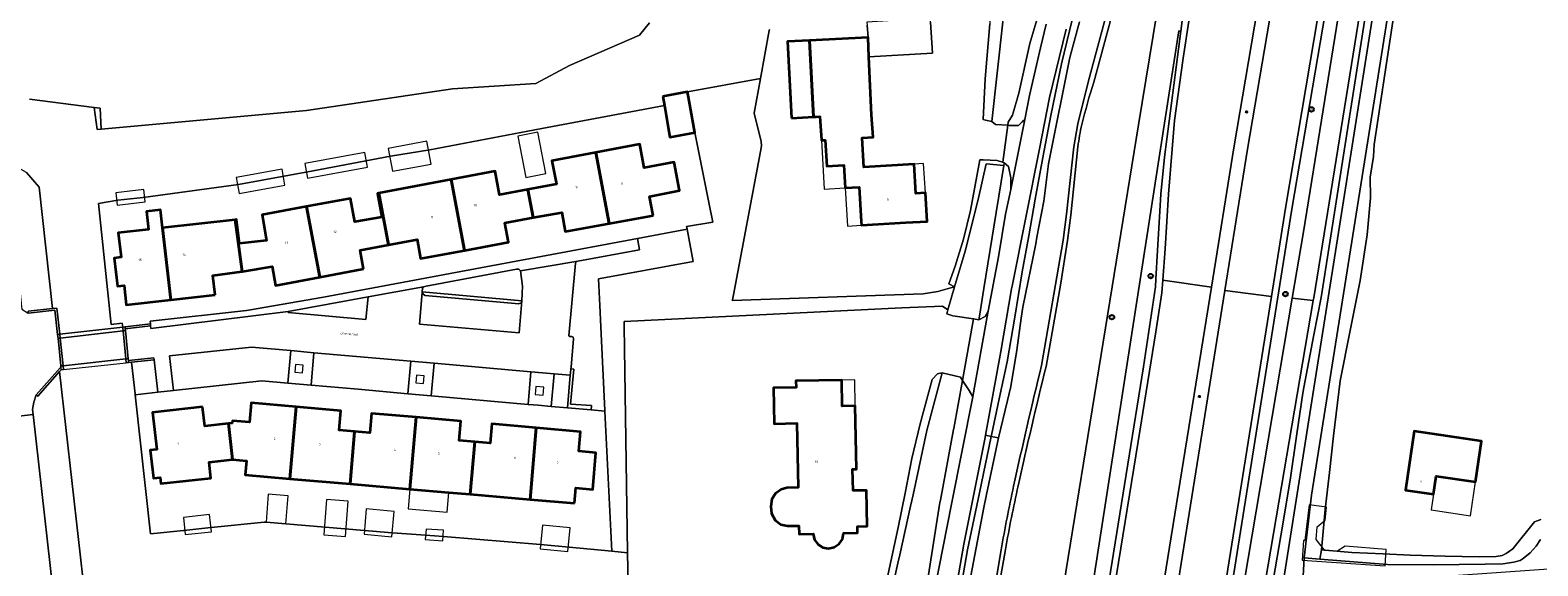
# Model space of a CAD drawing. Header units: metres. Extents: x 73718 to 76933, y 443658 to 446696.
# Tile 28 of 161: x 74694 to 74926, y 444832 to 444914. Entities that reach past the tile are written whole.
import ezdxf
from ezdxf.enums import TextEntityAlignment as Align

# ---------------------------------------------------------------- set-up
doc = ezdxf.new("R2010")
doc.units = ezdxf.units.M
for name, color, linetype, lineweight in [('B-WE-GK-BESCHOEIING-G', 130, 'GK-BESCHOEIING-SO', 18), ('B-WE-GR-BEPLANTING_CULTUUR_BODEMBEDEKKER-GV', 90, 'Continuous', 18), ('B-WE-GR-BEPLANTING_CULTUUR_HEESTERS-GV', 90, 'Continuous', 18), ('B-WE-GR-BEPLANTING_CULTUUR_ROOS-GV', 90, 'Continuous', 18), ('B-WE-IE-MEUBILAIR-S', 7, 'Continuous', 25), ('B-WE-IE-MEUBILAIR_WEGMEUBILAIR-GV', 7, 'Continuous', 18), ('B-WE-IE-TERREINAFSCHEIDING_KUNSTMATIG_MUUR-GV', 90, 'Continuous', 18), ('B-WE-KW-KUNSTWERK_DEK-GV', 170, 'Continuous', 18), ('B-WE-KW-KUNSTWERK_GELUIDSWERING_SCHERM-G', 170, 'Continuous', 18), ('B-WE-KW-KUNSTWERK_LANDHOOFD-GV', 170, 'Continuous', 18), ('B-WE-KW-KUNSTWERK_STEIGER-GV', 170, 'Continuous', 18), ('B-WE-OG-BEBOUWING-GV', 7, 'Continuous', 35), ('B-WE-OG-BEBOUWING-T18', 10, 'Continuous', 18), ('B-WE-OG-BEBOUWING_LOODS-GV', 7, 'Continuous', 18), ('B-WE-OG-BEBOUWING_LUIFEL-GV', 7, 'Continuous', 18), ('B-WE-OG-BEBOUWING_OVERBOUWING-GV', 7, 'Continuous', 18), ('B-WE-OG-TERREIN_BEGROEID-GV', 7, 'Continuous', 18), ('B-WE-OG-TERREIN_ERF-GV', 7, 'Continuous', 18), ('B-WE-OG-TERREIN_OEVER-GV', 7, 'Continuous', 18), ('B-WE-OG-TOPOGRAFIE-T18', 10, 'Continuous', 18), ('B-WE-OG-WATER_SLOOT-GV', 120, 'Continuous', 18), ('B-WE-OG-WEG-GV', 7, 'Continuous', 18), ('B-WE-VH-GESLOTENVERHARDING_ASFALT-GV', 10, 'Continuous', 18), ('B-WE-VH-HALFVERHARDING_GRASBETONSTEEN-GV', 130, 'Continuous', 18), ('B-WE-VH-OPENVERHARDING_BETONSTRAATSTEEN-GV', 30, 'Continuous', 18), ('B-WE-VH-OPENVERHARDING_STRAATBAKSTEEN-GV', 30, 'Continuous', 18), ('B-WE-VH-OPENVERHARDING_TEGEL-GV', 30, 'Continuous', 18)]:
    doc.layers.add(name, color=color, linetype=linetype, lineweight=lineweight)
doc.styles.add('NLCS-ISO', font='NLCS-ISO.ttf')
doc.styles.add('NLCS-ISO-M200-T18', font='NLCS-ISO.ttf', dxfattribs={"height": 0.36})
doc.linetypes.add('GK-BESCHOEIING-SO', pattern='A,18,-3,[1,NLCS.SHX,S=0.6,R=0,X=0,Y=0],-3', length=24)

# ---------------------------------------------------------------- blocks, each defined once
blk = doc.blocks.new('SIE-MEUBILAIR_PAAL_LICHTMAST-SO')
for points in [[(-0.6, 0), (-1, 0)], [(-0.7, 0.7), (-0.4, 0.4)], [(0, 1), (0, 0.6)], [(0.4, 0.4), (0.7, 0.7)], [(1, 0), (0.6, 0)], [(-0.7, -0.7), (-0.4, -0.4)], [(0, -0.6), (0, -1)], [(0.4, -0.4), (0.7, -0.7)]]:
    blk.add_lwpolyline(points)
blk.add_circle((0, 0), 0.5)
blk = doc.blocks.new('SIE-MEUBILAIR_PAAL_HECTOMETER-SO')
blk.add_circle((0, 0), 1.8)
at = {"style": 'NLCS-ISO'}
blk.add_text('hm', height=1.8, dxfattribs=at).set_placement((0, 0), align=Align.MIDDLE_CENTER)
blk = doc.blocks.new('SIE-MEUBILAIR_PAAL_VERKEERSBORD-SO')
blk.add_circle((0, 0), 1.8)
at = {"style": 'NLCS-ISO'}
blk.add_text('vb', height=1.8, dxfattribs=at).set_placement((0, 0), align=Align.MIDDLE_CENTER)
blk = doc.blocks.new('SIE-MEUBILAIR_PUT_KOLK-SO')
blk.add_circle((0, 0), 1.8)
at = {"style": 'NLCS-ISO'}
blk.add_text('K', height=1.8, dxfattribs=at).set_placement((0, 0), align=Align.MIDDLE_CENTER)

msp = doc.modelspace()

# ---------------------------------------------------------------- linework, layer by layer
at = {"layer": 'B-WE-GK-BESCHOEIING-G', "flags": 128}
msp.add_lwpolyline([(74917.202, 445019.062), (74917.094, 445019.063), (74916.96, 445018.417), (74915.747, 445010.796), (74913.603, 444997.042), (74911.48, 444983.888), (74910.734, 444979.267), (74908.938, 444968.169), (74903.165, 444932.495), (74894.613, 444878.325), (74891.434, 444858.195), (74885.407, 444820.03), (74879.972, 444785.543), (74874.751, 444751.906), (74871.045, 444728.032)], dxfattribs=at)
at = {"layer": 'B-WE-GR-BEPLANTING_CULTUUR_BODEMBEDEKKER-GV', "flags": 128}
msp.add_lwpolyline([(74713.223, 444858.56), (74712.683, 444863.57), (74709.194, 444863.194), (74709.728, 444858.344), (74709.746, 444858.179)], close=True, dxfattribs=at)
at = {"layer": 'B-WE-GR-BEPLANTING_CULTUUR_HEESTERS-GV', "flags": 128}
for points in [[(74754.029, 444874.036), (74769.405, 444872.647), (74769.508, 444874.94), (74769.188, 444877.29), (74768.951, 444877.559), (74768.598, 444877.582), (74754.665, 444874.916), (74754.215, 444874.822), (74754.062, 444874.63)], [(74733.347, 444871.029), (74733.347, 444870.869), (74745.351, 444869.792), (74745.666, 444873.299)]]:
    msp.add_lwpolyline(points, close=True, dxfattribs=at)
at = {"layer": 'B-WE-GR-BEPLANTING_CULTUUR_ROOS-GV', "flags": 128}
msp.add_lwpolyline([(74776.931, 444856.726), (74780.142, 444856.526), (74780.099, 444855.838), (74782.223, 444855.651), (74782.217, 444855.772), (74781.582, 444868.666), (74781.421, 444871.939), (74781.218, 444876.058), (74795.822, 444878.764), (74794.903, 444883.717), (74787.236, 444882.286), (74787.563, 444880.544), (74778.021, 444878.814), (74777.77, 444878.692), (74777.657, 444878.493), (74776.651, 444867.252), (74776.803, 444867.172), (74777.108, 444867.145), (74777.312, 444867.039), (74777.381, 444866.819), (74776.989, 444862.437), (74776.965, 444862.172), (74777.415, 444862.132)], close=True, dxfattribs=at)
at = {"layer": 'B-WE-IE-MEUBILAIR_WEGMEUBILAIR-GV', "flags": 128}
for points in [[(74734.362, 444861.648), (74735.559, 444861.542), (74735.664, 444862.734), (74734.469, 444862.841)], [(74753.026, 444860.03), (74754.223, 444859.925), (74754.328, 444861.117), (74753.133, 444861.224)], [(74772.668, 444858.133), (74772.773, 444859.325), (74771.578, 444859.432), (74771.471, 444858.239)]]:
    msp.add_lwpolyline(points, close=True, dxfattribs=at)
at = {"layer": 'B-WE-IE-TERREINAFSCHEIDING_KUNSTMATIG_MUUR-GV', "flags": 128}
for points in [[(74697.78, 444867.493), (74698.098, 444867.529), (74697.648, 444871.564), (74697.006, 444871.492), (74693.22, 444871.07), (74693.255, 444870.752), (74697.366, 444871.21)], [(74697.78, 444867.493), (74697.847, 444866.897), (74698.165, 444866.933), (74707.878, 444868.029), (74708.249, 444868.071), (74708.221, 444868.349), (74708.19, 444868.668), (74707.817, 444868.626), (74698.098, 444867.529)], [(74712.134, 444868.791), (74712.098, 444869.109), (74708.19, 444868.668), (74708.221, 444868.349)], [(74698.328, 444862.024), (74698.708, 444862.065), (74708.362, 444863.105), (74708.733, 444863.144), (74708.702, 444863.463), (74708.675, 444863.742), (74708.304, 444863.702), (74698.641, 444862.661), (74698.263, 444862.62), (74698.293, 444862.342)], [(74712.683, 444863.57), (74712.649, 444863.888), (74708.702, 444863.463), (74708.733, 444863.144), (74709.194, 444863.194)], [(74698.328, 444862.024), (74698.293, 444862.342), (74698.17, 444862.329), (74694.48, 444858.17), (74694.719, 444857.958), (74698.086, 444861.752)]]:
    msp.add_lwpolyline(points, close=True, dxfattribs=at)
at = {"layer": 'B-WE-KW-KUNSTWERK_DEK-GV', "flags": 128}
msp.add_lwpolyline([(74708.19, 444868.668), (74707.817, 444868.626), (74698.098, 444867.529), (74697.78, 444867.493), (74697.847, 444866.897), (74698.263, 444862.62), (74698.293, 444862.342), (74698.328, 444862.024), (74698.708, 444862.065), (74708.362, 444863.105), (74708.733, 444863.144), (74708.702, 444863.463), (74708.675, 444863.742), (74708.249, 444868.071), (74708.221, 444868.349)], close=True, dxfattribs=at)
at = {"layer": 'B-WE-KW-KUNSTWERK_GELUIDSWERING_SCHERM-G', "flags": 128}
msp.add_lwpolyline([(74900.859, 445105.724), (74894.301, 445063.739), (74886.394, 445012.349), (74886.032, 445010.562), (74881.911, 444990.219), (74877.141, 444966.61), (74869.078, 444927.446), (74864.527, 444899.854), (74846.89, 444791.298), (74839.967, 444746.809), (74836.104, 444722.17), (74836.104, 444722.169), (74829.168, 444677.734), (74821.454, 444628.332), (74813.729, 444578.892), (74805.228, 444524.591)], dxfattribs=at)
at = {"layer": 'B-WE-KW-KUNSTWERK_LANDHOOFD-GV', "flags": 128}
for points in [[(74708.362, 444863.105), (74708.733, 444863.144), (74708.702, 444863.463), (74708.675, 444863.742), (74708.249, 444868.071), (74708.221, 444868.349), (74708.19, 444868.668), (74707.817, 444868.626), (74707.836, 444868.454), (74707.878, 444868.029), (74708.304, 444863.702)], [(74698.328, 444862.024), (74698.708, 444862.065), (74698.641, 444862.661), (74698.165, 444866.933), (74698.098, 444867.529), (74697.78, 444867.493), (74697.847, 444866.897), (74698.263, 444862.62), (74698.293, 444862.342)]]:
    msp.add_lwpolyline(points, close=True, dxfattribs=at)
at = {"layer": 'B-WE-KW-KUNSTWERK_STEIGER-GV', "flags": 128}
for points in [[(74754.736, 444897.297), (74748.783, 444896.203), (74749.434, 444892.656), (74755.387, 444893.75)], [(74735.925, 444893.886), (74736.341, 444891.617), (74745.581, 444893.314), (74745.164, 444895.583)], [(74725.332, 444891.678), (74725.784, 444889.219), (74732.851, 444890.517), (74732.4, 444892.976)], [(74706.971, 444887.447), (74711.289, 444887.952), (74711.065, 444889.86), (74706.747, 444889.355)], [(74745.405, 444840.561), (74745.061, 444836.643), (74749.337, 444836.267), (74749.681, 444840.185)], [(74717.471, 444836.594), (74721.531, 444837.047), (74721.236, 444839.695), (74717.176, 444839.242)], [(74772.589, 444838.065), (74772.24, 444834.406), (74776.52, 444833.998), (74776.87, 444837.657)], [(74754.615, 444837.458), (74754.497, 444835.832), (74757.215, 444835.633), (74757.334, 444837.259)]]:
    msp.add_lwpolyline(points, close=True, dxfattribs=at)
at = {"layer": 'B-WE-OG-BEBOUWING-GV', "flags": 128}
for points in [[(74810.981, 444900.868), (74814.401, 444901.044), (74813.793, 444912.867), (74810.372, 444912.691)], [(74814.401, 444901.044), (74814.652, 444901.057), (74814.788, 444901.064), (74815.4, 444901.095), (74815.613, 444897.451), (74816.209, 444897.477), (74816.444, 444893.462), (74819.09, 444893.616), (74819.297, 444890.089), (74821.453, 444890.215), (74821.763, 444884.906), (74821.796, 444884.341), (74828.63, 444884.741), (74831.909, 444884.933), (74831.652, 444889.324), (74830.209, 444889.239), (74829.945, 444893.762), (74822.161, 444893.307), (74821.898, 444897.809), (74823.581, 444897.939), (74823.365, 444901.385), (74822.949, 444910.327), (74822.811, 444913.296), (74813.793, 444912.867)], [(74791.162, 444904.201), (74791.393, 444902.834), (74792.218, 444897.952), (74796.109, 444898.668), (74795.209, 444903.558), (74794.962, 444904.901)], [(74789.653, 444885.848), (74789.107, 444888.764), (74793.742, 444889.705), (74792.893, 444894.069), (74788.275, 444893.204), (74787.591, 444896.857), (74780.813, 444895.564), (74782.879, 444884.597)], [(74780.813, 444895.564), (74774.044, 444894.273), (74774.726, 444890.666), (74770.35, 444889.838), (74771.17, 444885.505), (74775.556, 444886.315), (74776.104, 444883.346), (74782.879, 444884.597)], [(74758.486, 444891.385), (74747.334, 444889.285), (74748.839, 444881.328), (74753.23, 444882.159), (74753.78, 444879.189), (74760.555, 444880.444)], [(74770.35, 444889.838), (74765.961, 444889.008), (74765.27, 444892.663), (74758.486, 444891.385), (74760.555, 444880.444), (74767.331, 444881.699), (74766.784, 444884.695), (74771.17, 444885.505)], [(74744.993, 444877.613), (74744.448, 444880.498), (74748.839, 444881.328), (74747.334, 444889.285), (74747.109, 444889.243), (74747.787, 444885.605), (74743.658, 444884.837), (74742.98, 444888.474), (74736.171, 444887.206), (74738.232, 444876.332)], [(74713.984, 444883.911), (74713.979, 444883.911), (74713.66, 444886.731), (74711.478, 444886.466), (74711.794, 444883.664), (74707.143, 444883.14), (74707.561, 444879.398), (74706.486, 444879.278), (74706.997, 444874.932), (74708.048, 444875.05), (74708.381, 444872.073), (74715.233, 444872.845)], [(74736.171, 444887.206), (74729.362, 444885.938), (74730.011, 444881.999), (74725.86, 444881.528), (74725.373, 444885.196), (74725.183, 444885.175), (74726.228, 444877.183), (74726.313, 444877.194), (74730.861, 444877.988), (74731.419, 444875.041), (74738.232, 444876.332)], [(74722.084, 444873.616), (74721.748, 444876.597), (74726.228, 444877.183), (74725.183, 444885.175), (74713.984, 444883.911), (74715.233, 444872.845)], [(74814.561, 444835.803), (74815.098, 444835.093), (74815.821, 444834.599), (74816.728, 444834.462), (74817.6, 444834.645), (74818.363, 444835.188), (74818.862, 444835.915), (74819.046, 444836.815), (74821.196, 444836.856), (74821.176, 444837.861), (74822.684, 444837.89), (74822.585, 444843.421), (74820.498, 444843.381), (74820.434, 444846.704), (74821.021, 444846.715), (74820.832, 444856.467), (74818.818, 444856.418), (74818.748, 444860.436), (74811.689, 444860.3), (74811.708, 444859.294), (74808.207, 444859.227), (74808.314, 444853.699), (74811.842, 444853.767), (74812.034, 444843.839), (74810.302, 444843.81), (74809.386, 444843.568), (74808.539, 444842.916), (74807.992, 444842.075), (74807.82, 444840.955), (74807.936, 444839.829), (74808.494, 444838.801), (74809.363, 444838.178), (74810.407, 444837.961), (74812.148, 444837.924), (74812.172, 444836.66), (74814.343, 444836.702)], [(74720.132, 444856.337), (74712.405, 444855.439), (74713.071, 444849.746), (74712.078, 444849.63), (74712.561, 444845.289), (74713.579, 444845.408), (74713.689, 444844.47), (74721.422, 444845.287), (74721.157, 444847.798), (74724.747, 444848.178), (74724.136, 444853.74), (74720.481, 444853.338)], [(74734.563, 444856.318), (74727.658, 444856.928), (74727.661, 444856.93), (74727.653, 444856.927), (74727.393, 444853.93), (74724.763, 444854.163), (74724.731, 444853.805), (74724.136, 444853.74), (74724.747, 444848.178), (74726.918, 444847.959), (74726.733, 444845.816), (74733.604, 444845.223)], [(74742.891, 444844.421), (74743.59, 444852.513), (74741.209, 444852.718), (74741.467, 444855.708), (74734.563, 444856.318), (74733.604, 444845.223)], [(74752.121, 444843.624), (74753.12, 444854.701), (74746.229, 444855.295), (74745.971, 444852.307), (74743.59, 444852.513), (74742.891, 444844.421)], [(74761.429, 444842.82), (74762.127, 444850.907), (74759.746, 444851.117), (74760.01, 444854.106), (74753.12, 444854.701), (74752.121, 444843.624), (74758.147, 444843.103)], [(74771.62, 444853.08), (74764.771, 444853.684), (74764.508, 444850.696), (74762.127, 444850.907), (74761.429, 444842.82), (74770.665, 444842.022)], [(74777.508, 444841.431), (74777.714, 444843.799), (74780.339, 444843.571), (74780.82, 444849.231), (74778.206, 444849.458), (74778.468, 444852.475), (74771.62, 444853.08), (74770.665, 444842.022)], [(74910.062, 444842.833), (74910.474, 444845.619), (74916.551, 444844.722), (74917.479, 444851.005), (74907.093, 444852.538), (74905.755, 444843.468)]]:
    msp.add_lwpolyline(points, close=True, dxfattribs=at)
at = {"layer": 'B-WE-OG-BEBOUWING_LOODS-GV', "flags": 128}
msp.add_lwpolyline([(74822.68, 444915.203), (74822.811, 444913.296), (74822.949, 444910.327), (74832.749, 444910.904), (74832.469, 444915.664), (74832.433, 444916.266), (74822.647, 444915.691)], close=True, dxfattribs=at)
at = {"layer": 'B-WE-OG-BEBOUWING_LUIFEL-GV', "flags": 128}
for points in [[(74815.613, 444897.451), (74816.056, 444889.899), (74819.297, 444890.089), (74819.09, 444893.616), (74816.444, 444893.462), (74816.209, 444897.477)], [(74830.209, 444889.239), (74831.652, 444889.324), (74831.387, 444893.846), (74829.945, 444893.762)], [(74821.453, 444890.215), (74819.297, 444890.089), (74819.641, 444884.215), (74821.796, 444884.341), (74821.763, 444884.906)], [(74818.748, 444860.436), (74818.818, 444856.418), (74820.832, 444856.467), (74820.754, 444860.475)], [(74916.551, 444844.722), (74910.474, 444845.619), (74910.062, 444842.833), (74909.703, 444840.399), (74915.781, 444839.502)], [(74757.884, 444840.053), (74758.147, 444843.103), (74752.121, 444843.624), (74751.848, 444840.597)]]:
    msp.add_lwpolyline(points, close=True, dxfattribs=at)
at = {"layer": 'B-WE-OG-BEBOUWING_OVERBOUWING-GV', "flags": 128}
for points in [[(74773.103, 444892.3), (74771.87, 444898.686), (74768.768, 444898.087), (74770, 444891.702)], [(74733.343, 444842.56), (74730.288, 444842.811), (74729.934, 444838.497), (74732.989, 444838.246)], [(74742.611, 444841.756), (74739.257, 444842.012), (74738.842, 444836.567), (74742.196, 444836.312)], [(74889.797, 444832.636), (74902.583, 444831.797), (74902.771, 444834.307), (74896.4, 444834.786), (74895.125, 444833.976), (74893.307, 444834.138), (74891.934, 444835.819), (74892.123, 444837.81), (74893.317, 444838.806), (74893.558, 444840.851), (74890.895, 444841.165), (74890.216, 444835.685), (74890.003, 444835.671)]]:
    msp.add_lwpolyline(points, close=True, dxfattribs=at)
at = {"layer": 'B-WE-OG-TERREIN_BEGROEID-GV', "flags": 128}
for points in [[(74692.235, 444871.372), (74693.255, 444870.752), (74693.22, 444871.07), (74697.006, 444871.492), (74694.928, 444890.21), (74692.978, 444892.464), (74690.256, 444894.008), (74690.731, 444889.857), (74690.413, 444889.821), (74692.148, 444872.251), (74692.151, 444872.22)], [(74706.865, 444783.965), (74698.086, 444861.752), (74694.719, 444857.958), (74694.48, 444858.17), (74694.106, 444857.034), (74693.926, 444855.887), (74694.014, 444855.108), (74701.953, 444784.737), (74702.024, 444784.482), (74702.308, 444783.46), (74704.942, 444783.751)]]:
    msp.add_lwpolyline(points, close=True, dxfattribs=at)
at = {"layer": 'B-WE-OG-TERREIN_ERF-GV', "flags": 128}
for points in [[(74907.319, 444939.229), (74900.905, 444896.779), (74900.773, 444894.938), (74900.261, 444891.732), (74900.322, 444888.549), (74899.818, 444882.861), (74898.738, 444875.806), (74897.198, 444868.106), (74895.642, 444860.328), (74894.634, 444851.833), (74893.99, 444846.174), (74893.339, 444840.458), (74892.747, 444834.252), (74897.451, 444833.82), (74902.31, 444833.604), (74906.468, 444833.442), (74911.867, 444833.28), (74917.105, 444833.172), (74919.696, 444833.226), (74920.668, 444833.388), (74921.262, 444833.658), (74922.288, 444834.414), (74925.635, 444838.571), (74926.607, 444838.949)], [(74693.464, 444903.816), (74703.43, 444902.525), (74704.365, 444902.404), (74704.523, 444899.154), (74736.196, 444902.035), (74758.689, 444905.368), (74771.557, 444906.204), (74776.764, 444908.966), (74787.541, 444913.648), (74789.101, 444915.556)], [(74807.604, 444914.546), (74807.574, 444914.38), (74806.234, 444906.977), (74805.268, 444901.641), (74806.315, 444897.255), (74806.385, 444896.581), (74806.222, 444895.723), (74802.035, 444873.612), (74801.883, 444872.809), (74801.87, 444872.741), (74831.324, 444873.754), (74833.589, 444874.107), (74835.025, 444874.501), (74836.162, 444874.813), (74835.299, 444875.288), (74836.258, 444878.038), (74837.553, 444882.168), (74838.606, 444886.623), (74839.619, 444891.887), (74840.064, 444894.438), (74840.586, 444894.413), (74842.753, 444894.308), (74843.536, 444894.07), (74843.581, 444894.065), (74843.584, 444894.055), (74844.355, 444899.756), (74842.461, 444899.906), (74841.933, 444900.322), (74840.937, 444900.565), (74840.553, 444900.659), (74840.872, 444906.912), (74841.591, 444915.407)], [(74832.469, 444915.664), (74832.749, 444910.904), (74822.949, 444910.327), (74823.365, 444901.385), (74823.581, 444897.939), (74821.898, 444897.809), (74822.161, 444893.307), (74829.945, 444893.762), (74830.209, 444889.239), (74831.652, 444889.324), (74831.909, 444884.933), (74828.63, 444884.741), (74821.796, 444884.341), (74821.763, 444884.906), (74821.453, 444890.215), (74819.297, 444890.089), (74819.09, 444893.616), (74816.444, 444893.462), (74816.209, 444897.477), (74815.613, 444897.451), (74815.4, 444901.095), (74814.788, 444901.064), (74814.652, 444901.057), (74814.401, 444901.044), (74810.981, 444900.868), (74810.372, 444912.691), (74813.793, 444912.867), (74822.811, 444913.296), (74822.68, 444915.203)], [(74825.211, 444827.188), (74826.334, 444832.422), (74827.469, 444837.708), (74828.523, 444843.001), (74829.588, 444848.348), (74830.83, 444853.693), (74832.72, 444860.55), (74833.538, 444861.392), (74833.734, 444861.436), (74834.265, 444861.555), (74837.101, 444860.866), (74837.396, 444860.398), (74839.058, 444869.882), (74835.907, 444870.363), (74834.959, 444870.653), (74835.147, 444871.304), (74834.28, 444871.83), (74828.04, 444871.61), (74785.163, 444869.471), (74785.173, 444868.829), (74785.722, 444833.789), (74785.836, 444826.501)]]:
    msp.add_lwpolyline(points, dxfattribs=at)
for points in [[(74798.842, 444884.79), (74798.26, 444887.845), (74796.109, 444898.668), (74792.218, 444897.952), (74791.393, 444902.834), (74772.464, 444899.243), (74755.2, 444895.997), (74749.135, 444895.015), (74737.192, 444892.734), (74725.704, 444890.624), (74710.998, 444888.636), (74707.068, 444888.18), (74704.064, 444887.666), (74706.064, 444869.015), (74707.755, 444869.2), (74707.817, 444868.626), (74708.19, 444868.668), (74712.098, 444869.109), (74712.053, 444869.51), (74726.943, 444871.163), (74727.233, 444871.218), (74738.814, 444873.248), (74787.236, 444882.286), (74794.903, 444883.717), (74794.889, 444883.794), (74794.826, 444884.131)], [(74711.794, 444883.664), (74711.478, 444886.466), (74713.66, 444886.731), (74713.979, 444883.911), (74713.984, 444883.911), (74725.183, 444885.175), (74725.373, 444885.196), (74725.86, 444881.528), (74730.011, 444881.999), (74729.362, 444885.938), (74736.171, 444887.206), (74742.98, 444888.474), (74743.658, 444884.837), (74747.787, 444885.605), (74747.109, 444889.243), (74747.334, 444889.285), (74758.486, 444891.385), (74765.27, 444892.663), (74765.961, 444889.008), (74770.35, 444889.838), (74774.726, 444890.666), (74774.044, 444894.273), (74780.813, 444895.564), (74787.591, 444896.857), (74788.275, 444893.204), (74792.893, 444894.069), (74793.742, 444889.705), (74789.107, 444888.764), (74789.653, 444885.848), (74782.879, 444884.597), (74776.104, 444883.346), (74775.556, 444886.315), (74771.17, 444885.505), (74766.784, 444884.695), (74767.331, 444881.699), (74760.555, 444880.444), (74753.78, 444879.189), (74753.23, 444882.159), (74748.839, 444881.328), (74744.448, 444880.498), (74744.993, 444877.613), (74738.232, 444876.332), (74731.419, 444875.041), (74730.861, 444877.988), (74726.313, 444877.194), (74726.228, 444877.183), (74721.748, 444876.597), (74722.084, 444873.616), (74715.233, 444872.845), (74708.381, 444872.073), (74708.048, 444875.05), (74706.997, 444874.932), (74706.486, 444879.278), (74707.561, 444879.398), (74707.143, 444883.14)], [(74783.287, 444834.021), (74782.223, 444855.651), (74780.099, 444855.838), (74776.428, 444856.162), (74773.938, 444856.381), (74771.942, 444856.557), (74770.352, 444856.697), (74755.41, 444858.018), (74751.824, 444858.334), (74744.143, 444859.013), (74736.882, 444859.654), (74733.297, 444859.971), (74729.308, 444860.323), (74715.648, 444858.826), (74713.223, 444858.56), (74709.746, 444858.179), (74712.112, 444836.698), (74717.209, 444837.211), (74717.228, 444837.213), (74721.414, 444837.681), (74721.46, 444837.685), (74729.668, 444838.519), (74729.934, 444838.497), (74732.989, 444838.246), (74745.114, 444837.25), (74749.39, 444836.874), (74749.431, 444836.871), (74754.545, 444836.495), (74757.32, 444836.292), (74757.339, 444836.29), (74772.29, 444835.069), (74772.303, 444835.068), (74776.682, 444834.65)], [(74821.176, 444837.861), (74821.196, 444836.856), (74819.046, 444836.815), (74818.862, 444835.915), (74818.363, 444835.188), (74817.6, 444834.645), (74816.728, 444834.462), (74815.821, 444834.599), (74815.098, 444835.093), (74814.561, 444835.803), (74814.343, 444836.702), (74812.172, 444836.66), (74812.148, 444837.924), (74810.407, 444837.961), (74809.363, 444838.178), (74808.494, 444838.801), (74807.936, 444839.829), (74807.82, 444840.955), (74807.992, 444842.075), (74808.539, 444842.916), (74809.386, 444843.568), (74810.302, 444843.81), (74812.034, 444843.839), (74811.842, 444853.767), (74808.314, 444853.699), (74808.207, 444859.227), (74811.708, 444859.294), (74811.689, 444860.3), (74818.748, 444860.436), (74818.818, 444856.418), (74820.832, 444856.467), (74821.021, 444846.715), (74820.434, 444846.704), (74820.498, 444843.381), (74822.585, 444843.421), (74822.684, 444837.89)], [(74724.747, 444848.178), (74721.157, 444847.798), (74721.422, 444845.287), (74713.689, 444844.47), (74713.579, 444845.408), (74712.561, 444845.289), (74712.078, 444849.63), (74713.071, 444849.746), (74712.405, 444855.439), (74720.132, 444856.337), (74720.481, 444853.338), (74724.136, 444853.74), (74724.731, 444853.805), (74724.763, 444854.163), (74727.393, 444853.93), (74727.653, 444856.927), (74727.661, 444856.93), (74727.658, 444856.928), (74734.563, 444856.318), (74741.467, 444855.708), (74741.209, 444852.718), (74743.59, 444852.513), (74745.971, 444852.307), (74746.229, 444855.295), (74753.12, 444854.701), (74760.01, 444854.106), (74759.746, 444851.117), (74762.127, 444850.907), (74764.508, 444850.696), (74764.771, 444853.684), (74771.62, 444853.08), (74778.468, 444852.475), (74778.206, 444849.458), (74780.82, 444849.231), (74780.339, 444843.571), (74777.714, 444843.799), (74777.508, 444841.431), (74770.665, 444842.022), (74761.429, 444842.82), (74758.147, 444843.103), (74752.121, 444843.624), (74742.891, 444844.421), (74733.604, 444845.223), (74726.733, 444845.816), (74726.918, 444847.959)], [(74910.062, 444842.833), (74905.755, 444843.468), (74907.093, 444852.538), (74917.479, 444851.005), (74916.551, 444844.722), (74910.474, 444845.619)]]:
    msp.add_lwpolyline(points, close=True, dxfattribs=at)
at = {"layer": 'B-WE-OG-TERREIN_OEVER-GV', "flags": 128}
for points in [[(74916.58, 445019.853), (74915.251, 445013.313), (74914.129, 445006.379), (74906.674, 444960.078), (74906.303, 444959.785), (74892.731, 444873.205), (74891.603, 444867.414), (74890.027, 444859.32), (74889.898, 444858.436), (74888.978, 444852.121), (74887.939, 444844.994), (74886.499, 444836.427), (74885.052, 444827.998), (74883.62, 444819.653), (74873.321, 444752.131), (74868.454, 444720.22), (74858.227, 444653.173)], [(74919.07, 445017.772), (74891.22, 444842.684), (74890.082, 444833.011), (74892.538, 444832.825), (74892.747, 444834.252), (74893.339, 444840.458), (74893.99, 444846.174), (74894.634, 444851.833), (74895.642, 444860.328), (74897.198, 444868.106), (74898.738, 444875.806), (74899.818, 444882.861), (74900.322, 444888.549), (74900.261, 444891.732), (74900.773, 444894.938), (74900.905, 444896.779), (74907.319, 444939.229)], [(74862.449, 444924.185), (74865.33, 444936.36), (74868.389, 444948.492), (74871.653, 444960.674), (74878.745, 444985.676), (74878.982, 444986.513), (74883.177, 445000.896), (74882.832, 445000.998), (74883.129, 445002.014), (74882.795, 445001.892), (74882.54, 445001.568), (74877.844, 444986.914), (74877.583, 444985.944), (74870.812, 444960.808), (74867.611, 444948.549), (74861.599, 444924.42), (74856.84, 444906.615), (74855.159, 444899.975), (74854.568, 444896.457), (74853.437, 444886.045), (74852.905, 444882.055), (74849.587, 444862.705)], [(74860.365, 444660.369), (74862.917, 444676.418), (74865.517, 444693.415), (74868.085, 444709.594), (74868.74, 444713.575), (74869.315, 444716.886), (74869.8, 444720.007), (74871.045, 444728.032), (74874.751, 444751.906), (74879.972, 444785.543), (74885.407, 444820.03), (74891.434, 444858.195), (74894.613, 444878.325), (74903.165, 444932.495), (74908.938, 444968.169)], [(74857.632, 444906.41), (74862.449, 444924.185)], [(74854.296, 444916.011), (74852.649, 444909.242), (74850.993, 444901.251), (74849.799, 444894.775), (74848.617, 444888.364), (74847.604, 444882.72), (74846.601, 444877.133), (74845.444, 444870.151), (74844.298, 444863.239), (74843.068, 444857.56), (74841.85, 444851.937), (74841.811, 444851.748), (74842.96, 444851.521), (74844.31, 444857.268), (74844.824, 444859.454), (74845.78, 444865.045), (74846.459, 444870.012), (74846.688, 444871.687), (74848.687, 444881.474), (74848.876, 444882.481), (74849.923, 444888.042), (74850.657, 444893.8), (74850.813, 444894.571), (74853.97, 444910.208), (74855.439, 444915.705)], [(74848.984, 444916.548), (74847.793, 444912.381), (74846.087, 444904.721), (74845.095, 444901.308), (74844.421, 444900.243), (74844.355, 444899.756), (74844.578, 444899.738), (74844.71, 444899.728), (74846.018, 444899.717), (74846.615, 444900.304), (74846.978, 444900.661), (74847.714, 444904.35), (74849.407, 444911.706), (74850.306, 444915.373)], [(74850.282, 444862.556), (74852.512, 444875.105), (74853.592, 444881.959), (74854.098, 444885.906), (74855.204, 444896.445)], [(74826.718, 444829.173), (74827.414, 444832.171), (74827.722, 444833.495), (74829.381, 444841.003), (74829.751, 444842.74), (74831.866, 444852.675), (74834.265, 444861.555), (74833.734, 444861.436), (74833.538, 444861.392), (74832.72, 444860.55), (74830.83, 444853.693), (74829.588, 444848.348), (74828.523, 444843.001), (74827.469, 444837.708), (74826.334, 444832.422), (74825.211, 444827.188)], [(74833.098, 444828.239), (74835.692, 444841.301), (74838.985, 444857.881), (74838.39, 444858.824), (74837.396, 444860.398), (74836.024, 444852.966), (74835.996, 444852.814), (74833.968, 444841.895), (74833.913, 444841.548), (74831.84, 444828.438)], [(74838.66, 444830.256), (74840.667, 444840.769), (74841.101, 444842.804), (74842.96, 444851.521), (74841.811, 444851.748), (74840.005, 444843.038), (74838.178, 444834.227), (74836.948, 444827.136)], [(74926.607, 444838.949), (74925.635, 444838.571), (74922.288, 444834.414), (74921.262, 444833.658), (74920.668, 444833.388), (74919.696, 444833.226), (74917.105, 444833.172), (74911.867, 444833.28), (74906.468, 444833.442), (74902.31, 444833.604), (74897.451, 444833.82), (74892.747, 444834.252), (74892.538, 444832.825), (74902.974, 444831.973), (74909.994, 444831.954), (74917.997, 444832.017), (74920.767, 444832.068), (74922.429, 444832.362), (74923.421, 444832.602), (74923.893, 444832.902), (74924.943, 444833.795), (74925.872, 444834.803), (74926.58, 444835.86)], [(74843.36, 444834.24), (74840.876, 444819.457), (74838.627, 444806.076), (74837.158, 444796.258), (74834.833, 444777.541), (74831.83, 444748.28), (74830.016, 444728.215), (74827.731, 444712.561), (74825.916, 444693.545), (74824.226, 444678.059), (74821.085, 444663.311)], [(74839.03, 444806.127), (74844.002, 444834.278)]]:
    msp.add_lwpolyline(points, dxfattribs=at)
for points in [[(74841.655, 444916.837), (74841.591, 444915.407), (74840.872, 444906.912), (74840.553, 444900.659), (74840.937, 444900.565), (74841.933, 444900.322), (74843.612, 444915.714), (74843.554, 444916.936)], [(74703.43, 444902.525), (74703.9, 444899.097), (74704.523, 444899.154), (74704.365, 444902.404)], [(74836.162, 444874.813), (74837.809, 444880.328), (74839.794, 444888.327), (74841.041, 444893.812), (74843.746, 444893.578), (74843.801, 444893.989), (74843.584, 444894.055), (74843.581, 444894.065), (74843.536, 444894.07), (74842.753, 444894.308), (74840.586, 444894.413), (74840.064, 444894.438), (74839.619, 444891.887), (74838.606, 444886.623), (74837.553, 444882.168), (74836.258, 444878.038), (74835.299, 444875.288)], [(74839.919, 444869.751), (74840.881, 444870.263), (74841.338, 444871.074), (74842.96, 444879.475), (74844.039, 444886.063), (74844.817, 444889.838), (74844.856, 444891.664), (74844.462, 444893.42), (74843.801, 444893.989), (74843.746, 444893.578), (74842.562, 444886.295), (74840.676, 444874.562), (74839.989, 444870.321)]]:
    msp.add_lwpolyline(points, close=True, dxfattribs=at)
at = {"layer": 'B-WE-OG-TERREIN_OEVER-GV'}
for points in [[(74855.808, 444899.873, -0.0165556), (74857.632, 444906.41)], [(74855.204, 444896.445, -0.015672), (74855.451, 444898.169)], [(74855.451, 444898.169, -0.0158855), (74855.808, 444899.873)], [(74849.587, 444862.705, 0.0062203), (74845.265, 444844.052)], [(74845.974, 444844.119, -0.0055223), (74850.282, 444862.556)], [(74845.265, 444844.052, 0.0119105), (74843.36, 444834.24)], [(74844.002, 444834.278, -0.0103758), (74845.974, 444844.119)]]:
    msp.add_lwpolyline(points, format="xyb", dxfattribs=at)
at = {"layer": 'B-WE-OG-WATER_SLOOT-GV', "flags": 128}
for points in [[(74849.587, 444862.705), (74852.905, 444882.055), (74853.437, 444886.045), (74854.568, 444896.457), (74855.159, 444899.975), (74856.84, 444906.615), (74861.599, 444924.42), (74867.611, 444948.549), (74870.812, 444960.808), (74877.583, 444985.944), (74877.844, 444986.914), (74882.54, 445001.568), (74882.795, 445001.892), (74883.129, 445002.014), (74886.249, 445012.505), (74895.936, 445075.043)], [(74917.202, 445019.062), (74917.094, 445019.063), (74916.96, 445018.417), (74915.747, 445010.796), (74913.603, 444997.042), (74911.48, 444983.888), (74910.734, 444979.267), (74908.938, 444968.169), (74903.165, 444932.495), (74894.613, 444878.325), (74891.434, 444858.195), (74885.407, 444820.03), (74879.972, 444785.543), (74874.751, 444751.906), (74871.045, 444728.032), (74873.33, 444727.875), (74875.002, 444738.296), (74880.889, 444774.221), (74881.705, 444774.292), (74882.973, 444774.406), (74888.473, 444774.806), (74892.449, 444775.095), (74891.412, 444788.714), (74889.2, 444820.96)], [(74889.2, 444820.96), (74888.953, 444824.245), (74889.291, 444827.835), (74889.846, 444828.351), (74890.082, 444833.011), (74891.22, 444842.684), (74919.07, 445017.772), (74918.992, 445018.307)], [(74692.978, 444892.464), (74694.928, 444890.21), (74697.006, 444871.492), (74697.648, 444871.564), (74698.098, 444867.529), (74707.817, 444868.626), (74707.755, 444869.2), (74706.064, 444869.015), (74704.064, 444887.666), (74707.068, 444888.18), (74710.998, 444888.636), (74725.704, 444890.624), (74737.192, 444892.734), (74749.135, 444895.015), (74755.2, 444895.997), (74772.464, 444899.243), (74791.393, 444902.834), (74791.162, 444904.201), (74794.962, 444904.901), (74806.234, 444906.977), (74807.574, 444914.38), (74807.604, 444914.546)], [(74789.101, 444915.556), (74787.541, 444913.648), (74776.764, 444908.966), (74771.557, 444906.204), (74758.689, 444905.368), (74736.196, 444902.035), (74704.523, 444899.154), (74703.9, 444899.097), (74703.43, 444902.525), (74693.464, 444903.816)], [(74855.439, 444915.705), (74853.97, 444910.208), (74850.813, 444894.571), (74850.657, 444893.8), (74849.923, 444888.042), (74848.876, 444882.481), (74848.687, 444881.474), (74846.688, 444871.687), (74846.459, 444870.012), (74845.78, 444865.045), (74844.824, 444859.454), (74844.31, 444857.268), (74842.96, 444851.521), (74841.101, 444842.804), (74840.667, 444840.769), (74838.66, 444830.256), (74838.102, 444826.942), (74837.895, 444825.717), (74836.748, 444819.934), (74838.899, 444819.666), (74840.876, 444819.457), (74843.36, 444834.24)], [(74843.612, 444915.714), (74841.933, 444900.322), (74842.461, 444899.906), (74844.355, 444899.756), (74844.421, 444900.243), (74845.095, 444901.308), (74846.087, 444904.721), (74847.793, 444912.381), (74848.984, 444916.548)], [(74785.836, 444826.501), (74785.722, 444833.789), (74783.287, 444834.021), (74776.682, 444834.65), (74772.303, 444835.068), (74772.29, 444835.069), (74757.339, 444836.29), (74757.32, 444836.292), (74754.545, 444836.495), (74749.431, 444836.871), (74749.39, 444836.874), (74745.114, 444837.25), (74732.989, 444838.246), (74729.934, 444838.497), (74729.668, 444838.519), (74721.46, 444837.685), (74721.414, 444837.681), (74717.228, 444837.213), (74717.209, 444837.211), (74712.112, 444836.698), (74709.746, 444858.179), (74709.728, 444858.344), (74709.194, 444863.194), (74708.733, 444863.144), (74708.362, 444863.105), (74708.304, 444863.702), (74707.878, 444868.029), (74707.836, 444868.454), (74707.817, 444868.626), (74698.098, 444867.529), (74698.165, 444866.933), (74698.641, 444862.661), (74698.708, 444862.065), (74698.328, 444862.024), (74698.086, 444861.752), (74706.865, 444783.965)], [(74831.84, 444828.438), (74833.913, 444841.548), (74833.968, 444841.895), (74835.996, 444852.814), (74836.024, 444852.966), (74837.396, 444860.398), (74837.101, 444860.866), (74834.265, 444861.555), (74831.866, 444852.675), (74829.751, 444842.74), (74829.381, 444841.003), (74827.722, 444833.495), (74827.414, 444832.171), (74826.718, 444829.173)], [(74926.58, 444835.86), (74925.872, 444834.803), (74924.943, 444833.795), (74923.893, 444832.902), (74923.421, 444832.602), (74922.429, 444832.362), (74920.767, 444832.068), (74917.997, 444832.017), (74909.994, 444831.954), (74902.974, 444831.973), (74892.538, 444832.825), (74890.082, 444833.011), (74889.846, 444828.351), (74890.156, 444828.639), (74890.403, 444828.658), (74891.062, 444828.715), (74896.315, 444829.087), (74958.526, 444833.489)]]:
    msp.add_lwpolyline(points, dxfattribs=at)
for points in [[(74782.223, 444855.651), (74783.287, 444834.021), (74785.722, 444833.789), (74785.173, 444868.829), (74785.163, 444869.471), (74828.04, 444871.61), (74834.28, 444871.83), (74835.147, 444871.304), (74836.162, 444874.813), (74835.025, 444874.501), (74833.589, 444874.107), (74831.324, 444873.754), (74801.87, 444872.741), (74801.883, 444872.809), (74802.035, 444873.612), (74806.222, 444895.723), (74806.385, 444896.581), (74806.315, 444897.255), (74805.268, 444901.641), (74806.234, 444906.977), (74794.962, 444904.901), (74795.209, 444903.558), (74796.109, 444898.668), (74798.26, 444887.845), (74798.842, 444884.79), (74794.826, 444884.131), (74794.889, 444883.794), (74794.903, 444883.717), (74795.822, 444878.764), (74781.218, 444876.058), (74781.421, 444871.939), (74781.582, 444868.666), (74782.217, 444855.772)], [(74839.989, 444870.321), (74840.676, 444874.562), (74842.562, 444886.295), (74843.746, 444893.578), (74841.041, 444893.812), (74839.794, 444888.327), (74837.809, 444880.328), (74836.162, 444874.813), (74835.147, 444871.304), (74834.959, 444870.653), (74835.907, 444870.363), (74839.058, 444869.882), (74839.919, 444869.751)]]:
    msp.add_lwpolyline(points, close=True, dxfattribs=at)
at = {"layer": 'B-WE-OG-WATER_SLOOT-GV'}
for points in [[(74845.265, 444844.052, -0.0062203), (74849.587, 444862.705)], [(74843.36, 444834.24, -0.0119105), (74845.265, 444844.052)]]:
    msp.add_lwpolyline(points, format="xyb", dxfattribs=at)
at = {"layer": 'B-WE-OG-WEG-GV', "flags": 128}
for points in [[(74921.098, 445046.745), (74918.367, 445031.009), (74916.762, 445024.666), (74915.663, 445020.928), (74914.266, 445013.485), (74913.142, 445006.539), (74907.443, 444971.309), (74891.564, 444873.152), (74891.488, 444872.703), (74883.328, 444824.657), (74877.61, 444789.148), (74875.999, 444778.953), (74870.357, 444743.25), (74865.133, 444712.917), (74864.615, 444709.757), (74864.392, 444708.382), (74861.897, 444692.862), (74859.956, 444680.497), (74858.815, 444673.23)], [(74873.321, 444752.131), (74883.62, 444819.653), (74885.052, 444827.998), (74886.499, 444836.427), (74887.939, 444844.994), (74888.978, 444852.121), (74889.898, 444858.436), (74890.027, 444859.32), (74891.603, 444867.414), (74892.731, 444873.205), (74906.303, 444959.785), (74915.613, 445019.18)], [(74839.967, 444746.809), (74846.89, 444791.298), (74864.527, 444899.854), (74869.078, 444927.446), (74870.383, 444933.787), (74877.141, 444966.61), (74881.911, 444990.219), (74886.032, 445010.562), (74883.177, 445000.896), (74878.982, 444986.513), (74878.745, 444985.676), (74871.653, 444960.674), (74868.389, 444948.492), (74865.33, 444936.36), (74862.449, 444924.185), (74857.632, 444906.41)], [(74855.497, 444673.018), (74856.755, 444680.933), (74859.215, 444696.416), (74860.895, 444707.008), (74861.414, 444710.174), (74861.889, 444713.235), (74867.18, 444743.863), (74872.799, 444779.449), (74875.736, 444798.049), (74880.222, 444825.627), (74888.236, 444873.067), (74889.971, 444883.339), (74904.235, 444971.738), (74909.919, 445006.964), (74909.992, 445007.416), (74909.754, 445007.278), (74908.946, 445007.41), (74907.947, 445002.059), (74906.464, 444993.756), (74903.992, 444979.635), (74902.565, 444971.13), (74888.208, 444886.819), (74859.913, 444709.134), (74852.197, 444660.495)], [(74873.952, 444933.052), (74873.751, 444933.093), (74870.383, 444933.787), (74869.078, 444927.446), (74864.527, 444899.854), (74846.89, 444791.298), (74839.967, 444746.809), (74836.104, 444722.169), (74829.168, 444677.734), (74821.454, 444628.332), (74813.729, 444578.892), (74805.228, 444524.591), (74792.624, 444470.678), (74792.41, 444468.661)], [(74816.719, 444562.873), (74819.734, 444581.604), (74842.53, 444733.765), (74844.297, 444743.756), (74870.778, 444914.338), (74871.045, 444914.305), (74872.358, 444924.514), (74873.952, 444933.052)], [(74853.389, 444914.606), (74850.826, 444904.044), (74849.247, 444896.146), (74845.046, 444874.941), (74844.962, 444874.518), (74843.291, 444864.839), (74840.926, 444851.923), (74841.811, 444851.748), (74841.85, 444851.937), (74843.068, 444857.56), (74844.298, 444863.239), (74845.444, 444870.151), (74846.601, 444877.133), (74847.604, 444882.72), (74848.617, 444888.364), (74849.799, 444894.775), (74850.993, 444901.251), (74852.649, 444909.242), (74854.296, 444916.011)], [(74855.204, 444896.445), (74854.098, 444885.906), (74853.592, 444881.959), (74852.512, 444875.105), (74850.282, 444862.556)], [(74844.002, 444834.278), (74839.03, 444806.127)]]:
    msp.add_lwpolyline(points, dxfattribs=at)
for points in [[(74870.778, 444914.338), (74844.297, 444743.756), (74846.327, 444743.374), (74852.468, 444782.372), (74859.253, 444824.798), (74865.286, 444862.481), (74867.143, 444874.815), (74867.214, 444876.024), (74867.471, 444880.413), (74867.677, 444883.883), (74867.979, 444889.136), (74868.541, 444894.839), (74871.045, 444914.305)], [(74831.673, 444798.092), (74832.21, 444798.885), (74832.896, 444802.466), (74834.273, 444812.67), (74835.731, 444820.117), (74835.898, 444821.08), (74836.001, 444821.674), (74836.948, 444827.136), (74838.178, 444834.227), (74840.005, 444843.038), (74841.811, 444851.748), (74840.926, 444851.923), (74840.862, 444851.571), (74837.607, 444835.099), (74835.664, 444824.217), (74835.245, 444821.821), (74835.156, 444821.225), (74834.235, 444815.016), (74832.058, 444801.017)]]:
    msp.add_lwpolyline(points, close=True, dxfattribs=at)
at = {"layer": 'B-WE-OG-WEG-GV'}
for points in [[(74857.632, 444906.41, 0.0165556), (74855.808, 444899.873)], [(74855.451, 444898.169, 0.015672), (74855.204, 444896.445)], [(74855.808, 444899.873, 0.0158855), (74855.451, 444898.169)], [(74850.282, 444862.556, 0.0055223), (74845.974, 444844.119)], [(74845.974, 444844.119, 0.0103758), (74844.002, 444834.278)]]:
    msp.add_lwpolyline(points, format="xyb", dxfattribs=at)
at = {"layer": 'B-WE-VH-GESLOTENVERHARDING_ASFALT-GV', "flags": 128}
for points in [[(74892.38, 444973.538), (74881.963, 444974.839), (74877.252, 444946.983), (74874.979, 444932.905), (74873.365, 444922.91), (74871.455, 444910.13), (74870.105, 444900.521), (74869.192, 444889.106), (74868.649, 444880.686), (74868.286, 444875.865), (74875.776, 444874.756), (74879.24, 444896.267)], [(74901.639, 444972.253), (74894.496, 444973.342), (74881.369, 444896.074), (74877.875, 444874.268), (74885.046, 444873.355), (74887.221, 444886.981)], [(74843.584, 444894.055), (74843.801, 444893.989), (74844.462, 444893.42), (74844.856, 444891.664), (74844.817, 444889.838), (74846.978, 444900.661), (74846.615, 444900.304), (74846.018, 444899.717), (74844.71, 444899.728), (74844.578, 444899.738), (74844.355, 444899.756)], [(74875.776, 444874.756), (74868.286, 444875.865), (74868.14, 444873.917), (74867.206, 444867.89), (74864.481, 444850.943), (74853.753, 444784.824), (74853.343, 444782.14), (74860.727, 444781.127), (74862.601, 444792.951)], [(74885.046, 444873.355), (74877.875, 444874.268), (74862.931, 444781.002), (74870.118, 444779.849)], [(74837.396, 444860.398), (74838.39, 444858.824), (74838.985, 444857.881), (74838.991, 444857.914), (74841.178, 444870.243), (74841.338, 444871.074), (74840.881, 444870.263), (74839.919, 444869.751), (74839.058, 444869.882)], [(74708.675, 444863.742), (74708.249, 444868.071), (74707.878, 444868.029), (74698.165, 444866.933), (74697.847, 444866.897), (74698.263, 444862.62), (74698.641, 444862.661), (74708.304, 444863.702)]]:
    msp.add_lwpolyline(points, close=True, dxfattribs=at)
for points in [[(74850.306, 444915.373), (74849.407, 444911.706), (74847.714, 444904.35), (74846.978, 444900.661), (74844.817, 444889.838), (74844.039, 444886.063), (74842.96, 444879.475), (74841.338, 444871.074), (74841.178, 444870.243), (74838.991, 444857.914), (74838.985, 444857.881), (74835.692, 444841.301), (74833.098, 444828.239)], [(74835.664, 444824.217), (74837.607, 444835.099), (74840.862, 444851.571), (74840.926, 444851.923), (74843.291, 444864.839), (74844.962, 444874.518), (74845.046, 444874.941), (74849.247, 444896.146), (74850.826, 444904.044), (74853.389, 444914.606)]]:
    msp.add_lwpolyline(points, dxfattribs=at)
at = {"layer": 'B-WE-VH-HALFVERHARDING_GRASBETONSTEEN-GV', "flags": 128}
for points in [[(74908.946, 445007.41), (74908.054, 445007.556), (74907.833, 445007.88), (74907.824, 445008.07), (74907.68, 445008.089), (74907.543, 445007.277), (74902.275, 444976.015), (74901.639, 444972.253), (74887.221, 444886.981), (74885.046, 444873.355), (74870.118, 444779.849), (74854.373, 444681.23), (74847.35, 444637.238), (74844.306, 444617.581), (74842.836, 444608.789), (74840.117, 444591.439), (74839.514, 444587.097), (74838.589, 444580.444)], [(74838.165, 444554.427), (74837.505, 444554.935), (74837.674, 444556.787), (74838.223, 444562.575), (74838.833, 444570.143), (74840.224, 444584.017), (74840.787, 444588.093), (74841.855, 444595.305), (74842.983, 444602.398), (74843.913, 444608.331), (74844.745, 444613.571), (74845.293, 444617.422), (74848.338, 444637.083), (74852.197, 444660.495), (74859.913, 444709.134), (74888.208, 444886.819), (74902.565, 444971.13), (74903.992, 444979.635), (74906.464, 444993.756), (74907.947, 445002.059), (74908.946, 445007.41)], [(74872.358, 444924.514), (74871.045, 444914.305), (74868.541, 444894.839), (74867.979, 444889.136), (74867.677, 444883.883), (74867.471, 444880.413), (74867.214, 444876.024), (74867.143, 444874.815), (74865.286, 444862.481), (74859.253, 444824.798), (74852.468, 444782.372), (74846.327, 444743.374), (74847.38, 444743.176), (74853.343, 444782.14), (74853.753, 444784.824), (74864.481, 444850.943), (74867.206, 444867.89), (74868.14, 444873.917), (74868.286, 444875.865), (74868.649, 444880.686), (74869.192, 444889.106), (74870.105, 444900.521), (74871.455, 444910.13), (74873.365, 444922.91)]]:
    msp.add_lwpolyline(points, dxfattribs=at)
at = {"layer": 'B-WE-VH-OPENVERHARDING_BETONSTRAATSTEEN-GV', "flags": 128}
for points in [[(74908.395, 445069.768), (74899.341, 445014.469), (74898.324, 445008.491), (74892.38, 444973.538), (74879.24, 444896.267), (74875.776, 444874.756), (74862.601, 444792.951), (74860.727, 444781.127), (74845.067, 444682.326), (74831.476, 444596.576)], [(74833.641, 444596.531), (74847.102, 444682.15), (74847.68, 444685.825), (74862.931, 444781.002), (74877.875, 444874.268), (74881.369, 444896.074), (74894.496, 444973.342), (74900.42, 445008.215), (74903.047, 445023.681), (74909.155, 445060.77)], [(74688.677, 444854.536), (74694.014, 444855.108), (74693.926, 444855.887), (74694.106, 444857.034), (74694.48, 444858.17), (74698.17, 444862.329), (74698.293, 444862.342), (74698.263, 444862.62), (74697.847, 444866.897), (74697.78, 444867.493), (74697.366, 444871.21), (74693.255, 444870.752)]]:
    msp.add_lwpolyline(points, dxfattribs=at)
at = {"layer": 'B-WE-VH-OPENVERHARDING_STRAATBAKSTEEN-GV', "flags": 128}
for points in [[(74754.215, 444874.822), (74754.665, 444874.916), (74768.598, 444877.582), (74768.951, 444877.559), (74769.188, 444877.29), (74778.021, 444878.814), (74787.563, 444880.544), (74787.236, 444882.286), (74738.814, 444873.248), (74727.233, 444871.218), (74726.943, 444871.163), (74712.053, 444869.51), (74712.098, 444869.109), (74712.134, 444868.791), (74712.179, 444868.395), (74733.347, 444871.029), (74745.666, 444873.299)], [(74776.965, 444862.172), (74776.989, 444862.437), (74777.381, 444866.819), (74777.312, 444867.039), (74777.108, 444867.145), (74776.803, 444867.172), (74776.651, 444867.252), (74777.657, 444878.493), (74777.77, 444878.692), (74778.021, 444878.814), (74769.188, 444877.29), (74769.508, 444874.94), (74769.405, 444872.647), (74768.98, 444867.723), (74753.624, 444869.047), (74754.023, 444873.932), (74754.029, 444874.036), (74754.062, 444874.63), (74754.215, 444874.822), (74745.666, 444873.299), (74745.351, 444869.792), (74733.347, 444870.869), (74733.347, 444871.029), (74712.179, 444868.395), (74712.134, 444868.791), (74708.221, 444868.349), (74708.249, 444868.071), (74708.675, 444863.742), (74708.702, 444863.463), (74712.649, 444863.888), (74712.683, 444863.57), (74713.223, 444858.56), (74715.648, 444858.826), (74715.059, 444864.189), (74727.714, 444865.51), (74733.739, 444864.982), (74737.331, 444864.667), (74752.273, 444863.358), (74755.86, 444863.044), (74770.802, 444861.734), (74774.389, 444861.42), (74776.879, 444861.202), (74776.909, 444861.541)], [(74769.29, 444872.355), (74768.951, 444872.226), (74754.495, 444873.513), (74754.21, 444873.635), (74754.023, 444873.932), (74753.624, 444869.047), (74768.98, 444867.723), (74769.405, 444872.647)], [(74733.739, 444864.982), (74727.714, 444865.51), (74715.059, 444864.189), (74715.648, 444858.826), (74729.308, 444860.323), (74733.297, 444859.971)], [(74733.297, 444859.971), (74736.882, 444859.654), (74737.331, 444864.667), (74733.739, 444864.982)], [(74737.331, 444864.667), (74736.882, 444859.654), (74744.143, 444859.013), (74751.824, 444858.334), (74752.273, 444863.358)], [(74755.86, 444863.044), (74752.273, 444863.358), (74751.824, 444858.334), (74755.41, 444858.018)], [(74755.86, 444863.044), (74755.41, 444858.018), (74770.352, 444856.697), (74770.802, 444861.734)], [(74770.352, 444856.697), (74771.942, 444856.557), (74773.938, 444856.381), (74774.389, 444861.42), (74770.802, 444861.734)], [(74776.879, 444861.202), (74774.389, 444861.42), (74773.938, 444856.381), (74776.428, 444856.162)], [(74692.511, 444820.352), (74696.479, 444784.963), (74696.479, 444783.938), (74702.024, 444784.482), (74701.953, 444784.737), (74694.014, 444855.108), (74688.677, 444854.536)]]:
    msp.add_lwpolyline(points, close=True, dxfattribs=at)
at = {"layer": 'B-WE-VH-OPENVERHARDING_TEGEL-GV', "flags": 128}
for points in [[(74907.443, 444971.309), (74904.235, 444971.738), (74889.971, 444883.339), (74888.236, 444873.067), (74891.488, 444872.703), (74891.564, 444873.152)], [(74754.029, 444874.036), (74754.023, 444873.932), (74754.21, 444873.635), (74754.495, 444873.513), (74768.951, 444872.226), (74769.29, 444872.355), (74769.405, 444872.647)], [(74891.488, 444872.703), (74888.236, 444873.067), (74880.222, 444825.627), (74875.736, 444798.049), (74872.799, 444779.449), (74875.999, 444778.953), (74877.61, 444789.148), (74883.328, 444824.657)], [(74777.415, 444862.132), (74776.965, 444862.172), (74776.909, 444861.541), (74776.879, 444861.202), (74776.428, 444856.162), (74780.099, 444855.838), (74780.142, 444856.526), (74776.931, 444856.726)]]:
    msp.add_lwpolyline(points, close=True, dxfattribs=at)

# ---------------------------------------------------------------- block references
at = {"layer": 'B-WE-IE-MEUBILAIR-S', "xscale": 0.2, "yscale": 0.2, "zscale": 0.2}
for name, p in [('SIE-MEUBILAIR_PAAL_LICHTMAST-SO', (74881.214, 444901.815)), ('SIE-MEUBILAIR_PAAL_VERKEERSBORD-SO', (74891.209, 444902.207)), ('SIE-MEUBILAIR_PAAL_HECTOMETER-SO', (74866.417, 444876.497)), ('SIE-MEUBILAIR_PAAL_HECTOMETER-SO', (74887.206, 444873.703)), ('SIE-MEUBILAIR_PUT_KOLK-SO', (74860.445, 444870.15)), ('SIE-MEUBILAIR_PAAL_LICHTMAST-SO', (74873.925, 444857.911))]:
    msp.add_blockref(name, p, dxfattribs=at)

# ---------------------------------------------------------------- texts
at = {"layer": 'B-WE-OG-BEBOUWING-T18', "style": 'NLCS-ISO-M200-T18'}
for s, p in [('9', (74777.837, 444890.215)), ('8', (74784.868, 444890.791)), ('10', (74762.222, 444887.429)), ('8', (74825.905, 444888.325)), ('11', (74755.559, 444885.594)), ('13', (74733.123, 444881.602)), ('12', (74740.575, 444883.332)), ('14', (74717.297, 444879.814)), ('15', (74710.503, 444878.992)), ('2', (74731.247, 444851.376)), ('1', (74716.336, 444850.611)), ('3', (74738.194, 444850.569)), ('4', (74749.813, 444849.663)), ('5', (74756.595, 444849.118)), ('6', (74768.371, 444848.422)), ('7', (74774.942, 444847.668)), ('10', (74814.867, 444847.832)), ('6', (74908.15, 444844.805))]:
    msp.add_text(s, height=0.36, dxfattribs=at).set_placement(p, align=Align.MIDDLE)
at = {"layer": 'B-WE-OG-TOPOGRAFIE-T18', "style": 'NLCS-ISO-M200-T18'}
msp.add_text('Liberstraat', height=0.36, rotation=354.7, dxfattribs=at).set_placement((74742.788, 444867.58), align=Align.MIDDLE)

doc.saveas('drawing.dxf')
